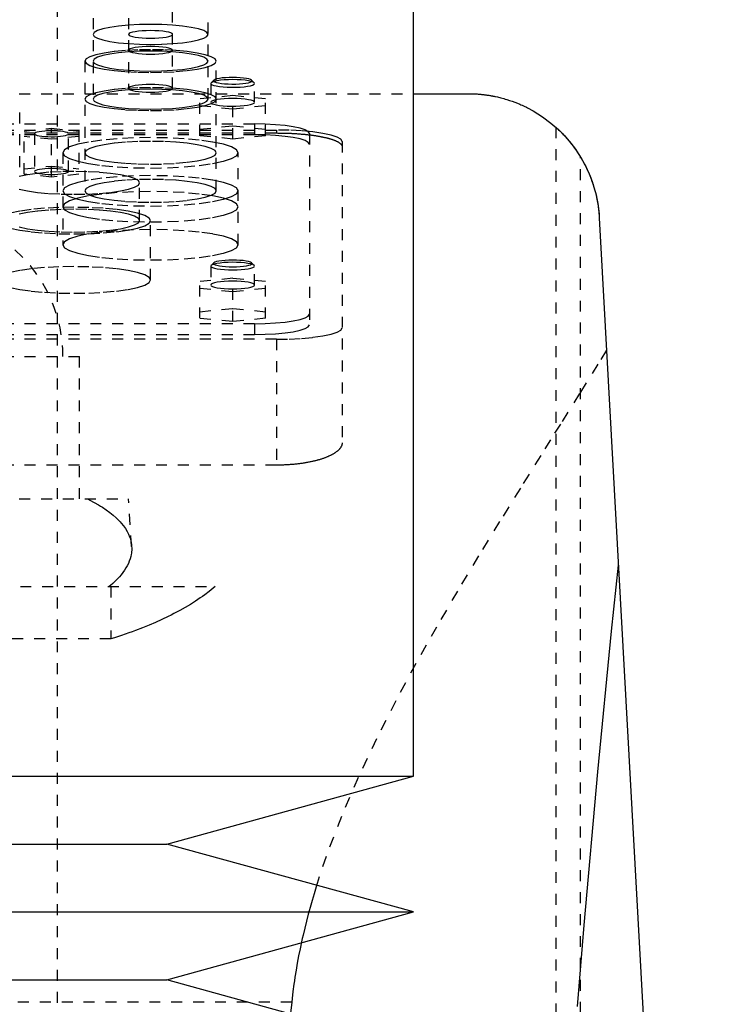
# Model space of a CAD drawing. Extents: x -120 to 120, y -1 to 1168.
# Tile 8 of 9: x 9 to 72, y 688 to 778. Entities that reach past the tile are written whole.
import ezdxf

# ---------------------------------------------------------------- set-up
doc = ezdxf.new("R2010")
doc.units = 0
doc.linetypes.add('DASHED', pattern=[2, 1, -1])
doc.layers.add('AM_0', color=7, linetype='CONTINUOUS')
doc.layers.add('AM_3', color=7, linetype='DASHED')

msp = doc.modelspace()

# ---------------------------------------------------------------- linework, layer by layer
at = {"layer": 'AM_0', "color": 7, "linetype": 'CONTINUOUS'}
for p, q in [((45, 709.2), (45, 888.75)), ((45, 771.5), (50, 771.5)), ((61.982, 760.16), (72.484, 569.6)), ((-45, 709.2), (45, 709.2)), ((22.5, 703), (45, 709.2)), ((-22.5, 703), (22.5, 703)), ((45, 696.8), (22.5, 703)), ((-45, 696.8), (45, 696.8)), ((22.5, 690.6), (45, 696.8)), ((-22.5, 690.6), (22.5, 690.6)), ((45, 684.4), (22.5, 690.6))]:
    msp.add_line(p, q, dxfattribs=at)
for points in [[(50, 771.5, 0), (50.04, 771.5, 0), (50.121, 771.499, 0), (50.201, 771.498, 0), (50.241, 771.498, 0), (50.281, 771.497, 0), (50.362, 771.495, 0), (50.441, 771.492, 0), (50.521, 771.489, 0), (50.6, 771.485, 0), (50.679, 771.481, 0), (50.718, 771.479, 0), (50.757, 771.476, 0), (50.835, 771.471, 0), (50.912, 771.465, 0), (50.988, 771.459, 0), (51.064, 771.453, 0), (51.139, 771.446, 0), (51.176, 771.442, 0), (51.213, 771.438, 0), (51.287, 771.431, 0), (51.359, 771.423, 0), (51.395, 771.419, 0), (51.431, 771.414, 0), (51.502, 771.406, 0), (51.572, 771.397, 0), (51.606, 771.392, 0), (51.641, 771.387, 0), (51.708, 771.378, 0), (51.775, 771.368, 0), (51.841, 771.358, 0), (51.906, 771.348, 0), (51.97, 771.337, 0), (52.001, 771.332, 0), (52.032, 771.327, 0), (52.094, 771.316, 0), (52.154, 771.305, 0), (52.213, 771.294, 0), (52.271, 771.283, 0), (52.327, 771.272, 0), (52.355, 771.267, 0), (52.383, 771.261, 0), (52.437, 771.25, 0), (52.49, 771.239, 0), (52.673, 771.198, 0), (52.973, 771.126, 0), (53.257, 771.049, 0), (53.394, 771.01, 0), (53.528, 770.97, 0), (53.786, 770.887, 0), (54.033, 770.802, 0), (54.271, 770.714, 0), (54.498, 770.625, 0), (54.716, 770.534, 0), (54.822, 770.489, 0), (54.925, 770.443, 0), (55.126, 770.35, 0), (55.319, 770.257, 0), (55.412, 770.21, 0), (55.928, 769.933, 0), (56.802, 769.386, 0), (57.568, 768.812, 0), (58.251, 768.214, 0), (58.862, 767.592, 0), (59.409, 766.948, 0), (59.661, 766.618, 0), (59.898, 766.284, 0), (60.332, 765.603, 0), (60.714, 764.905, 0), (61.044, 764.194, 0), (61.323, 763.472, 0), (61.554, 762.742, 0), (61.651, 762.374, 0), (61.735, 762.006, 0), (61.869, 761.267, 0), (61.956, 760.528, 0), (61.982, 760.16, 0)], [(58, 768.444, 0), (58.002, 768.442, 0), (58.019, 768.427, 0), (58.053, 768.397, 0), (58.077, 768.375, 0), (58.105, 768.349, 0), (58.175, 768.284, 0), (58.263, 768.202, 0), (58.366, 768.103, 0), (58.485, 767.986, 0), (58.617, 767.852, 0), (58.687, 767.779, 0), (58.759, 767.702, 0), (58.91, 767.538, 0), (59.067, 767.36, 0), (59.237, 767.16, 0), (59.419, 766.935, 0), (59.609, 766.688, 0), (59.706, 766.557, 0), (59.802, 766.422, 0), (59.993, 766.143, 0), (60.178, 765.857, 0), (60.267, 765.713, 0)], [(60.267, 765.713, 0), (60.35, 765.572, 0), (60.511, 765.289, 0), (60.665, 765.001, 0), (60.738, 764.856, 0), (60.81, 764.709, 0), (60.948, 764.414, 0), (61.077, 764.115, 0), (61.199, 763.812, 0), (61.312, 763.506, 0), (61.416, 763.197, 0), (61.465, 763.042, 0), (61.512, 762.886, 0), (61.6, 762.572, 0), (61.679, 762.255, 0), (61.75, 761.937, 0), (61.812, 761.617, 0), (61.865, 761.295, 0), (61.888, 761.134, 0), (61.909, 760.972, 0), (61.945, 760.648, 0), (61.972, 760.323, 0), (61.982, 760.16, 0)], [(59.995, 688.173, 0), (60.603, 695.589, 0), (61.836, 709.583, 0), (63.093, 722.445, 0), (63.73, 728.445, 0)]]:
    msp.add_polyline3d(points, dxfattribs=at)
at = {"layer": 'AM_3', "color": 6, "linetype": 'DASHED'}
for p, q in [((12.5, 396.5), (12.5, 1117.5)), ((15.75, 780.383), (15.75, 771.001)), ((19, 780.383), (19, 771.986)), ((23, 771.986), (23, 780.383)), ((26.25, 771.001), (26.25, 780.383)), ((15, 774.474), (15, 762.63)), ((27, 762.63), (27, 774.474)), ((26.5, 772.432), (26.5, 770.709)), ((26.777, 772.732), (26.531, 772.493)), ((30.469, 772.493), (30.223, 772.732)), ((30.5, 770.709), (30.5, 772.432)), ((-45, 771.5), (45, 771.5)), ((28.5, 771.32), (25.5, 771.019)), ((28.5, 767.359), (28.5, 771.32)), ((31.5, 771.019), (28.5, 771.32)), ((25.5, 767.66), (25.5, 771.019)), ((25.5, 770.417), (28.5, 770.117)), ((28.5, 770.117), (31.5, 770.417)), ((31.5, 767.66), (31.5, 771.019)), ((9.048, 764.791), (9.048, 769.814)), ((-30.5, 768.733), (30.5, 768.733)), ((25.5, 768.262), (28.5, 768.563)), ((28.5, 768.563), (31.5, 768.262)), ((30.5, 768.733), (30.5, 767.748)), ((-32.5, 768.182), (32.5, 768.182)), ((-32.5, 767.91), (32.5, 767.91)), ((30.5, 767.748), (-30.5, 767.748)), ((9.45, 768.089), (11.95, 768.34)), ((9.45, 764.141), (9.45, 768.089)), ((10.4, 767.839), (10.4, 764.392)), ((11.95, 768.34), (14.45, 768.089)), ((11.95, 763.891), (11.95, 768.34)), ((13.5, 764.392), (13.5, 767.839)), ((14.45, 768.089), (14.45, 764.141)), ((28.5, 767.359), (25.5, 767.66)), ((31.5, 767.66), (28.5, 767.359)), ((32.5, 768.182), (32.5, 767.91)), ((35.5, 767.865), (35.5, 750.383)), ((58, 768.444), (58, 569.6)), ((11.95, 767.337), (9.45, 767.588)), ((14.45, 767.588), (11.95, 767.337)), ((38.5, 767.14), (38.5, 739.634)), ((13, 766.103), (13, 757.706)), ((29, 757.706), (29, 766.103)), ((60.267, 569.6), (60.267, 765.713)), ((9.45, 764.642), (11.95, 764.893)), ((11.95, 763.891), (9.45, 764.141)), ((11.95, 764.893), (14.45, 764.642)), ((14.45, 764.141), (11.95, 763.891)), ((20, 759.91), (20, 763.357)), ((21, 754.494), (21, 759.91)), ((26.777, 756.056), (26.531, 755.817)), ((30.469, 755.817), (30.223, 756.056)), ((26.531, 755.817), (26.5, 755.756)), ((26.5, 755.756), (26.5, 754.032)), ((30.5, 754.032), (30.5, 755.756)), ((28.5, 754.643), (25.5, 754.342)), ((25.5, 750.99), (25.5, 754.342)), ((28.5, 750.689), (28.5, 754.643)), ((31.5, 754.342), (28.5, 754.643)), ((31.5, 750.99), (31.5, 754.342)), ((25.5, 753.741), (28.5, 753.44)), ((28.5, 753.44), (31.5, 753.741)), ((25.5, 751.591), (28.5, 751.892)), ((28.5, 751.892), (31.5, 751.591)), ((28.5, 750.689), (25.5, 750.99)), ((31.5, 750.99), (28.5, 750.689)), ((30.5, 750.5), (-30.5, 750.5)), ((30.5, 750.5), (30.5, 749.515)), ((32.5, 749.081), (-32.5, 749.081)), ((-30.5, 749.515), (30.5, 749.515)), ((32.5, 749.081), (32.5, 737.586)), ((-14.5, 747.5), (14.5, 747.5)), ((14.5, 734.5), (14.5, 747.5)), ((32.5, 737.586), (-32.5, 737.586)), ((-19, 734.5), (19, 734.5)), ((19.272, 730.154), (19, 734.5)), ((-26.891, 726.5), (26.891, 726.5)), ((17.375, 726.5), (17.375, 721.733)), ((17.375, 721.733), (-17.375, 721.733)), ((33.888, 688.559), (-33.888, 688.559))]:
    msp.add_line(p, q, dxfattribs=at)
for points in [[(15.75, 776.91), (15.851, 776.732), (16.15, 776.561), (16.635, 776.403), (17.288, 776.265), (18.083, 776.152), (18.991, 776.068), (19.976, 776.016), (21, 775.998), (22.024, 776.016), (23.009, 776.068), (23.917, 776.152), (24.712, 776.265), (25.365, 776.403), (25.85, 776.561), (26.149, 776.732), (26.25, 776.91), (26.149, 777.088), (25.85, 777.259), (25.365, 777.416), (24.712, 777.555), (23.917, 777.668), (23.009, 777.752), (22.024, 777.804), (21, 777.822), (19.976, 777.804), (18.991, 777.752), (18.083, 777.668), (17.288, 777.555), (16.635, 777.416), (16.15, 777.259), (15.851, 777.088)], [(19, 776.91), (19.038, 776.842), (19.152, 776.777), (19.337, 776.717), (19.586, 776.664), (19.889, 776.621), (20.235, 776.589), (20.61, 776.569), (21, 776.563), (21.39, 776.569), (21.765, 776.589), (22.111, 776.621), (22.414, 776.664), (22.663, 776.717), (22.848, 776.777), (22.962, 776.842), (23, 776.91), (22.962, 776.978), (22.848, 777.043), (22.663, 777.103), (22.414, 777.155), (22.111, 777.199), (21.765, 777.231), (21.39, 777.251), (21, 777.257), (20.61, 777.251), (20.235, 777.231), (19.889, 777.199), (19.586, 777.155), (19.337, 777.103), (19.152, 777.043), (19.038, 776.978)], [(19, 775.459), (19.038, 775.391), (19.152, 775.326), (19.337, 775.266), (19.586, 775.213), (19.889, 775.17), (20.235, 775.138), (20.61, 775.118), (21, 775.112), (21.39, 775.118), (21.765, 775.138), (22.111, 775.17), (22.414, 775.213), (22.663, 775.266), (22.848, 775.326), (22.962, 775.391), (23, 775.459), (22.962, 775.527), (22.848, 775.592), (22.663, 775.652), (22.414, 775.704), (22.111, 775.748), (21.765, 775.78), (21.39, 775.799), (21, 775.806), (20.61, 775.799), (20.235, 775.78), (19.889, 775.748), (19.586, 775.704), (19.337, 775.652), (19.152, 775.592), (19.038, 775.527)], [(15, 774.474), (15.115, 774.271), (15.457, 774.075), (16.011, 773.895), (16.757, 773.737), (17.667, 773.608), (18.704, 773.511), (19.829, 773.452), (21, 773.432), (22.171, 773.452), (23.296, 773.511), (24.333, 773.608), (25.243, 773.737), (25.989, 773.895), (26.543, 774.075), (26.885, 774.271), (27, 774.474), (26.885, 774.677), (26.543, 774.873), (25.989, 775.053), (25.243, 775.211), (24.333, 775.34), (23.296, 775.437), (22.171, 775.496), (21, 775.516), (19.829, 775.496), (18.704, 775.437), (17.667, 775.34), (16.757, 775.211), (16.011, 775.053), (15.457, 774.873), (15.115, 774.677)], [(15.75, 774.474), (15.851, 774.296), (16.15, 774.125), (16.635, 773.968), (17.288, 773.829), (18.083, 773.716), (18.991, 773.632), (19.976, 773.58), (21, 773.562), (22.024, 773.58), (23.009, 773.632), (23.917, 773.716), (24.712, 773.829), (25.365, 773.968), (25.85, 774.125), (26.149, 774.296), (26.25, 774.474), (26.149, 774.652), (25.85, 774.823), (25.365, 774.981), (24.712, 775.119), (23.917, 775.232), (23.009, 775.316), (22.024, 775.368), (21, 775.386), (19.976, 775.368), (18.991, 775.316), (18.083, 775.232), (17.288, 775.119), (16.635, 774.981), (16.15, 774.823), (15.851, 774.652)], [(19, 771.986), (19.038, 771.918), (19.152, 771.853), (19.337, 771.793), (19.586, 771.74), (19.889, 771.697), (20.235, 771.665), (20.61, 771.645), (21, 771.639), (21.39, 771.645), (21.765, 771.665), (22.111, 771.697), (22.414, 771.74), (22.663, 771.793), (22.848, 771.853), (22.962, 771.918), (23, 771.986), (22.962, 772.054), (22.848, 772.119), (22.663, 772.179), (22.414, 772.231), (22.111, 772.275), (21.765, 772.307), (21.39, 772.326), (21, 772.333), (20.61, 772.326), (20.235, 772.307), (19.889, 772.275), (19.586, 772.231), (19.337, 772.179), (19.152, 772.119), (19.038, 772.054)], [(15, 771.001), (15.115, 770.798), (15.457, 770.602), (16.011, 770.422), (16.757, 770.264), (17.667, 770.135), (18.704, 770.038), (19.829, 769.979), (21, 769.959), (22.171, 769.979), (23.296, 770.038), (24.333, 770.135), (25.243, 770.264), (25.989, 770.422), (26.543, 770.602), (26.885, 770.798), (27, 771.001), (26.885, 771.204), (26.543, 771.4), (25.989, 771.58), (25.243, 771.738), (24.333, 771.867), (23.296, 771.964), (22.171, 772.023), (21, 772.043), (19.829, 772.023), (18.704, 771.964), (17.667, 771.867), (16.757, 771.738), (16.011, 771.58), (15.457, 771.4), (15.115, 771.204)], [(15.75, 771.001), (15.851, 770.823), (16.15, 770.652), (16.635, 770.495), (17.288, 770.356), (18.083, 770.243), (18.991, 770.159), (19.976, 770.107), (21, 770.089), (22.024, 770.107), (23.009, 770.159), (23.917, 770.243), (24.712, 770.356), (25.365, 770.495), (25.85, 770.652), (26.149, 770.823), (26.25, 771.001), (26.149, 771.179), (25.85, 771.35), (25.365, 771.508), (24.712, 771.646), (23.917, 771.759), (23.009, 771.843), (22.024, 771.895), (21, 771.913), (19.976, 771.895), (18.991, 771.843), (18.083, 771.759), (17.288, 771.646), (16.635, 771.508), (16.15, 771.35), (15.851, 771.179)], [(13, 766.103), (13.154, 765.832), (13.609, 765.572), (14.348, 765.331), (15.343, 765.121), (16.555, 764.948), (17.939, 764.82), (19.439, 764.741), (21, 764.714), (22.561, 764.741), (24.061, 764.82), (25.445, 764.948), (26.657, 765.121), (27.652, 765.331), (28.391, 765.572), (28.846, 765.832), (29, 766.103), (28.846, 766.374), (28.391, 766.635), (27.652, 766.875), (26.657, 767.085), (25.445, 767.258), (24.061, 767.387), (22.561, 767.466), (21, 767.492), (19.439, 767.466), (17.939, 767.387), (16.555, 767.258), (15.343, 767.085), (14.348, 766.875), (13.609, 766.635), (13.154, 766.374)], [(15, 766.103), (15.115, 765.9), (15.457, 765.704), (16.011, 765.524), (16.757, 765.366), (17.667, 765.237), (18.704, 765.141), (19.829, 765.081), (21, 765.061), (22.171, 765.081), (23.296, 765.141), (24.333, 765.237), (25.243, 765.366), (25.989, 765.524), (26.543, 765.704), (26.885, 765.9), (27, 766.103), (26.885, 766.306), (26.543, 766.502), (25.989, 766.682), (25.243, 766.84), (24.333, 766.969), (23.296, 767.066), (22.171, 767.125), (21, 767.145), (19.829, 767.125), (18.704, 767.066), (17.667, 766.969), (16.757, 766.84), (16.011, 766.682), (15.457, 766.502), (15.115, 766.306)], [(13.5, 764.392), (13.47, 764.444), (13.382, 764.495), (13.239, 764.541), (13.046, 764.582), (12.811, 764.616), (12.543, 764.641), (12.252, 764.656), (11.95, 764.661), (11.648, 764.656), (11.357, 764.641), (11.089, 764.616), (10.854, 764.582), (10.661, 764.541), (10.518, 764.495), (10.43, 764.444), (10.4, 764.392), (10.43, 764.339), (10.518, 764.289), (10.661, 764.242), (10.854, 764.202), (11.089, 764.168), (11.357, 764.143), (11.648, 764.128), (11.95, 764.123), (12.252, 764.128), (12.543, 764.143), (12.811, 764.168), (13.046, 764.202), (13.239, 764.242), (13.382, 764.289), (13.47, 764.339)], [(13, 762.63), (13.154, 762.359), (13.609, 762.099), (14.348, 761.858), (15.343, 761.648), (16.555, 761.475), (17.939, 761.347), (19.439, 761.268), (21, 761.241), (22.561, 761.268), (24.061, 761.347), (25.445, 761.475), (26.657, 761.648), (27.652, 761.858), (28.391, 762.099), (28.846, 762.359), (29, 762.63), (28.846, 762.901), (28.391, 763.162), (27.652, 763.402), (26.657, 763.613), (25.445, 763.785), (24.061, 763.914), (22.561, 763.993), (21, 764.019), (19.439, 763.993), (17.939, 763.914), (16.555, 763.785), (15.343, 763.613), (14.348, 763.402), (13.609, 763.162), (13.154, 762.901)], [(15, 762.63), (15.115, 762.427), (15.457, 762.231), (16.011, 762.051), (16.757, 761.893), (17.667, 761.764), (18.704, 761.668), (19.829, 761.608), (21, 761.588), (22.171, 761.608), (23.296, 761.668), (24.333, 761.764), (25.243, 761.893), (25.989, 762.051), (26.543, 762.231), (26.885, 762.427), (27, 762.63), (26.885, 762.833), (26.543, 763.029), (25.989, 763.209), (25.243, 763.367), (24.333, 763.496), (23.296, 763.593), (22.171, 763.652), (21, 763.672), (19.829, 763.652), (18.704, 763.593), (17.667, 763.496), (16.757, 763.367), (16.011, 763.209), (15.457, 763.029), (15.115, 762.833)], [(13, 761.179), (13.154, 760.908), (13.609, 760.648), (14.348, 760.408), (15.343, 760.197), (16.555, 760.024), (17.939, 759.896), (19.439, 759.817), (21, 759.79), (22.561, 759.817), (24.061, 759.896), (25.445, 760.024), (26.657, 760.197), (27.652, 760.408), (28.391, 760.648), (28.846, 760.908), (29, 761.179), (28.846, 761.45), (28.391, 761.711), (27.652, 761.951), (26.657, 762.162), (25.445, 762.334), (24.061, 762.463), (22.561, 762.542), (21, 762.568), (19.439, 762.542), (17.939, 762.463), (16.555, 762.334), (15.343, 762.162), (14.348, 761.951), (13.609, 761.711), (13.154, 761.45)], [(13, 757.706), (13.154, 757.435), (13.609, 757.175), (14.348, 756.935), (15.343, 756.724), (16.555, 756.551), (17.939, 756.423), (19.439, 756.344), (21, 756.317), (22.561, 756.344), (24.061, 756.423), (25.445, 756.551), (26.657, 756.724), (27.652, 756.935), (28.391, 757.175), (28.846, 757.435), (29, 757.706), (28.846, 757.977), (28.391, 758.238), (27.652, 758.478), (26.657, 758.689), (25.445, 758.861), (24.061, 758.99), (22.561, 759.069), (21, 759.096), (19.439, 759.069), (17.939, 758.99), (16.555, 758.861), (15.343, 758.689), (14.348, 758.478), (13.609, 758.238), (13.154, 757.977)]]:
    msp.add_lwpolyline(points, close=True, dxfattribs=at)
for points in [[(28.5, 772.78), (28.11, 772.773), (27.735, 772.753), (27.389, 772.721), (27.086, 772.678), (26.837, 772.625), (26.652, 772.565), (26.538, 772.5), (26.5, 772.432)], [(26.5, 772.432), (26.532, 772.37), (26.629, 772.31), (26.786, 772.253), (26.998, 772.203)], [(28.5, 772.982), (28.166, 772.977), (27.845, 772.96), (27.548, 772.933), (27.285, 772.897), (27.067, 772.853), (26.902, 772.802), (26.795, 772.747), (26.751, 772.689), (26.771, 772.631), (26.855, 772.575), (26.999, 772.522)], [(26.998, 772.203), (27.29, 772.156), (27.63, 772.12), (28.004, 772.096), (28.398, 772.085), (28.796, 772.089), (29.182, 772.106), (29.541, 772.136), (29.859, 772.177), (30.123, 772.229), (30.322, 772.289), (30.45, 772.355), (30.499, 772.423), (30.47, 772.492), (30.362, 772.559), (30.18, 772.621), (29.932, 772.675), (29.627, 772.719), (29.277, 772.752), (28.896, 772.773), (28.5, 772.78)], [(26.999, 772.522), (27.206, 772.474), (27.463, 772.434), (27.762, 772.403), (28.09, 772.383), (28.434, 772.375), (28.78, 772.378), (29.116, 772.394), (29.427, 772.421), (29.702, 772.458), (29.929, 772.503), (30.101, 772.556), (30.209, 772.613), (30.25, 772.673), (30.222, 772.733), (30.126, 772.791), (29.966, 772.844), (29.749, 772.891), (29.483, 772.93), (29.177, 772.959), (28.845, 772.976), (28.5, 772.982)], [(28.5, 771.056), (28.11, 771.049), (27.735, 771.03), (27.389, 770.998), (27.086, 770.954), (26.837, 770.902), (26.652, 770.842), (26.538, 770.777), (26.5, 770.709)], [(26.5, 770.709), (26.532, 770.646), (26.629, 770.586), (26.786, 770.53), (26.998, 770.479)], [(26.998, 770.479), (27.29, 770.432), (27.63, 770.396), (28.004, 770.372), (28.398, 770.362), (28.796, 770.365), (29.182, 770.382), (29.541, 770.412), (29.859, 770.454), (30.123, 770.506), (30.322, 770.566), (30.45, 770.631), (30.499, 770.7), (30.47, 770.769), (30.362, 770.836), (30.18, 770.897), (29.932, 770.951), (29.627, 770.996), (29.277, 771.029), (28.896, 771.049), (28.5, 771.056)], [(35.5, 767.865), (35.404, 768.034), (35.119, 768.197), (34.657, 768.347), (34.036, 768.479), (33.278, 768.587), (32.413, 768.667), (31.475, 768.716), (30.5, 768.733)], [(12.501, 768.09), (12.212, 768.104), (11.913, 768.108), (11.616, 768.102), (11.332, 768.085), (11.07, 768.06), (10.841, 768.027), (10.654, 767.986), (10.515, 767.94), (10.429, 767.89), (10.4, 767.839)], [(10.4, 767.839), (10.429, 767.787), (10.515, 767.737), (10.654, 767.691), (10.841, 767.651), (11.07, 767.617), (11.332, 767.592), (11.616, 767.576), (11.913, 767.57), (12.212, 767.573), (12.501, 767.587)], [(12.501, 767.587), (12.779, 767.611), (13.024, 767.645), (13.226, 767.686), (13.376, 767.733), (13.469, 767.785), (13.5, 767.839), (13.469, 767.892), (13.376, 767.944), (13.226, 767.992), (13.024, 768.033), (12.779, 768.066), (12.501, 768.09)], [(35.5, 766.88), (35.404, 767.049), (35.119, 767.212), (34.657, 767.362), (34.036, 767.494), (33.278, 767.602), (32.413, 767.682), (31.475, 767.732), (30.5, 767.748)], [(38.5, 767.14), (38.385, 767.344), (38.043, 767.539), (37.489, 767.719), (36.743, 767.877), (35.833, 768.007), (34.796, 768.103), (33.671, 768.162), (32.5, 768.182)], [(9.011, 762.778), (9.757, 762.62), (10.667, 762.491), (11.704, 762.394), (12.829, 762.335), (14, 762.315), (15.171, 762.335), (16.296, 762.394), (17.333, 762.491), (18.243, 762.62), (18.989, 762.778), (19.543, 762.958), (19.885, 763.154), (20, 763.357), (19.885, 763.56), (19.543, 763.756), (18.989, 763.936), (18.243, 764.094), (17.333, 764.223), (16.296, 764.32), (15.171, 764.379), (14, 764.399), (12.829, 764.379), (11.704, 764.32), (10.667, 764.223), (9.757, 764.094), (9.011, 763.936)], [(8.18, 759.235), (9.05, 759.051), (10.111, 758.9), (11.321, 758.787), (12.634, 758.718), (14, 758.695), (15.366, 758.718), (16.679, 758.787), (17.889, 758.9), (18.95, 759.051), (19.82, 759.235), (20.467, 759.445), (20.865, 759.673), (21, 759.91), (20.865, 760.147), (20.467, 760.375), (19.82, 760.586), (18.95, 760.77), (17.889, 760.921), (16.679, 761.033), (15.366, 761.102), (14, 761.126), (12.634, 761.102), (11.321, 761.033), (10.111, 760.921), (9.05, 760.77), (8.18, 760.586)], [(9.011, 759.331), (9.757, 759.173), (10.667, 759.044), (11.704, 758.948), (12.829, 758.888), (14, 758.868), (15.171, 758.888), (16.296, 758.948), (17.333, 759.044), (18.243, 759.173), (18.989, 759.331), (19.543, 759.511), (19.885, 759.707), (20, 759.91), (19.885, 760.113), (19.543, 760.309), (18.989, 760.489), (18.243, 760.647), (17.333, 760.777), (16.296, 760.873), (15.171, 760.932), (14, 760.952), (12.829, 760.932), (11.704, 760.873), (10.667, 760.777), (9.757, 760.647), (9.011, 760.489)], [(26.5, 755.756), (26.539, 755.688), (26.653, 755.622), (26.839, 755.562), (27.089, 755.51), (27.394, 755.466), (27.741, 755.434), (28.118, 755.415), (28.51, 755.408), (28.901, 755.416), (29.277, 755.436), (29.622, 755.468), (29.925, 755.512), (30.172, 755.565), (30.354, 755.626), (30.465, 755.691), (30.5, 755.759), (30.457, 755.827), (30.339, 755.892), (30.15, 755.952), (29.897, 756.004), (29.59, 756.047), (29.24, 756.078), (28.862, 756.097), (28.47, 756.103), (28.08, 756.095), (27.705, 756.074), (27.361, 756.041), (27.062, 755.997), (26.817, 755.944), (26.638, 755.883), (26.531, 755.817)], [(26.777, 756.056), (26.75, 755.996), (26.79, 755.937), (26.895, 755.881), (27.061, 755.829), (27.282, 755.784), (27.549, 755.747), (27.853, 755.72), (28.181, 755.703), (28.521, 755.698), (28.861, 755.705), (29.187, 755.722), (29.487, 755.751), (29.749, 755.789), (29.963, 755.835), (30.122, 755.888), (30.219, 755.945), (30.25, 756.004), (30.215, 756.063), (30.114, 756.12), (29.951, 756.172), (29.734, 756.217), (29.469, 756.255), (29.167, 756.283), (28.84, 756.3), (28.5, 756.306)], [(28.5, 756.306), (28.154, 756.3), (27.821, 756.282), (27.516, 756.253), (27.249, 756.214), (27.032, 756.167), (26.872, 756.114), (26.777, 756.056)], [(8.18, 753.819), (9.05, 753.634), (10.111, 753.483), (11.321, 753.371), (12.634, 753.302), (14, 753.278), (15.366, 753.302), (16.679, 753.371), (17.889, 753.483), (18.95, 753.634), (19.82, 753.819), (20.467, 754.029), (20.865, 754.257), (21, 754.494), (20.865, 754.731), (20.467, 754.959), (19.82, 755.169), (18.95, 755.353), (17.889, 755.505), (16.679, 755.617), (15.366, 755.686), (14, 755.71), (12.634, 755.686), (11.321, 755.617), (10.111, 755.505), (9.05, 755.353), (8.18, 755.169)], [(28.5, 754.38), (28.11, 754.373), (27.735, 754.353), (27.389, 754.321), (27.086, 754.278), (26.837, 754.225), (26.652, 754.165), (26.538, 754.1), (26.5, 754.032), (26.538, 753.965), (26.652, 753.899), (26.837, 753.839), (27.086, 753.787), (27.389, 753.744), (27.735, 753.711), (28.11, 753.692), (28.5, 753.685), (28.89, 753.692), (29.265, 753.711), (29.611, 753.744), (29.914, 753.787), (30.163, 753.839), (30.348, 753.899), (30.462, 753.965), (30.5, 754.032)], [(30.5, 754.032), (30.462, 754.1), (30.348, 754.165), (30.163, 754.225), (29.914, 754.278), (29.611, 754.321), (29.265, 754.353), (28.89, 754.373), (28.5, 754.38)], [(30.5, 750.5), (31.475, 750.517), (32.413, 750.566), (33.278, 750.646), (34.036, 750.754), (34.657, 750.886), (35.119, 751.036), (35.404, 751.199), (35.5, 751.368)], [(30.5, 749.515), (31.475, 749.532), (32.413, 749.581), (33.278, 749.662), (34.036, 749.769), (34.657, 749.901), (35.119, 750.051), (35.404, 750.214), (35.5, 750.383)], [(32.5, 749.081), (33.671, 749.101), (34.796, 749.16), (35.833, 749.257), (36.743, 749.386), (37.489, 749.544), (38.043, 749.724), (38.385, 749.92), (38.5, 750.123)]]:
    msp.add_lwpolyline(points, dxfattribs=at)
for points in [[(32.5, 767.91, 0), (32.542, 767.91, 0), (32.626, 767.909, 0), (32.711, 767.909, 0), (32.753, 767.909, 0), (32.795, 767.908, 0), (32.881, 767.907, 0), (32.966, 767.906, 0), (33.052, 767.904, 0), (33.137, 767.903, 0), (33.223, 767.901, 0), (33.266, 767.9, 0), (33.309, 767.898, 0), (33.396, 767.896, 0), (33.482, 767.893, 0), (33.568, 767.89, 0), (33.654, 767.887, 0), (33.74, 767.883, 0), (33.783, 767.881, 0), (33.826, 767.879, 0), (33.912, 767.875, 0), (33.998, 767.87, 0), (34.041, 767.868, 0), (34.083, 767.866, 0), (34.168, 767.861, 0), (34.253, 767.855, 0), (34.296, 767.853, 0), (34.338, 767.85, 0), (34.422, 767.844, 0), (34.506, 767.838, 0), (34.59, 767.832, 0), (34.673, 767.825, 0), (34.756, 767.818, 0), (34.797, 767.815, 0), (34.838, 767.811, 0), (34.919, 767.804, 0), (35.001, 767.796, 0), (35.081, 767.789, 0), (35.161, 767.781, 0), (35.24, 767.772, 0), (35.28, 767.768, 0), (35.319, 767.764, 0), (35.397, 767.755, 0), (35.474, 767.746, 0), (35.551, 767.737, 0), (35.626, 767.727, 0), (35.701, 767.717, 0), (35.738, 767.713, 0), (35.775, 767.708, 0), (35.849, 767.697, 0), (35.921, 767.687, 0), (35.992, 767.677, 0), (36.063, 767.666, 0), (36.133, 767.655, 0), (36.167, 767.65, 0), (36.201, 767.644, 0), (36.269, 767.633, 0), (36.336, 767.621, 0), (36.401, 767.61, 0), (36.466, 767.598, 0), (36.529, 767.586, 0), (36.561, 767.58, 0), (36.592, 767.574, 0), (36.653, 767.562, 0), (36.714, 767.55, 0), (36.743, 767.544, 0), (36.773, 767.537, 0), (36.832, 767.525, 0), (36.89, 767.512, 0), (36.918, 767.505, 0), (36.947, 767.499, 0), (37.004, 767.485, 0), (37.06, 767.472, 0), (37.115, 767.458, 0), (37.17, 767.444, 0), (37.224, 767.43, 0), (37.25, 767.423, 0), (37.277, 767.415, 0), (37.329, 767.401, 0), (37.38, 767.386, 0), (37.43, 767.371, 0), (37.48, 767.356, 0), (37.528, 767.34, 0), (37.552, 767.332, 0), (37.576, 767.325, 0), (37.622, 767.309, 0), (37.668, 767.293, 0), (37.712, 767.277, 0), (37.755, 767.26, 0), (37.797, 767.244, 0), (37.818, 767.236, 0), (37.839, 767.227, 0), (37.878, 767.211, 0), (37.917, 767.194, 0), (37.955, 767.177, 0), (37.991, 767.16, 0), (38.026, 767.142, 0), (38.044, 767.134, 0), (38.06, 767.125, 0), (38.093, 767.107, 0), (38.125, 767.09, 0), (38.155, 767.072, 0), (38.184, 767.054, 0), (38.212, 767.036, 0), (38.225, 767.027, 0), (38.238, 767.018, 0), (38.264, 767, 0), (38.288, 766.982, 0), (38.299, 766.973, 0), (38.31, 766.964, 0), (38.332, 766.946, 0), (38.352, 766.928, 0), (38.361, 766.919, 0), (38.371, 766.909, 0), (38.388, 766.891, 0), (38.404, 766.873, 0), (38.419, 766.854, 0), (38.433, 766.836, 0), (38.445, 766.818, 0), (38.451, 766.808, 0), (38.456, 766.799, 0), (38.466, 766.781, 0), (38.475, 766.762, 0), (38.482, 766.744, 0), (38.488, 766.726, 0), (38.493, 766.708, 0), (38.495, 766.699, 0), (38.496, 766.689, 0), (38.499, 766.671, 0), (38.5, 766.653, 0), (38.5, 766.644, 0)], [(62.647, 748.09, 0), (61.845, 746.794, 0), (60.178, 744.119, 0), (58.435, 741.339, 0), (57.538, 739.912, 0), (56.627, 738.461, 0), (54.769, 735.491, 0), (52.872, 732.435, 0), (50.953, 729.298, 0), (49.027, 726.088, 0), (47.112, 722.808, 0), (46.165, 721.143, 0), (45.227, 719.464, 0), (43.392, 716.06, 0), (41.63, 712.599, 0), (39.965, 709.079, 0), (38.423, 705.5, 0), (37.036, 701.859, 0), (36.41, 700.014, 0), (36.31, 699.705, 0), (36.116, 699.085, 0), (35.927, 698.464, 0), (35.835, 698.152, 0), (35.744, 697.84, 0), (35.568, 697.215, 0), (35.398, 696.587, 0), (35.235, 695.957, 0), (35.078, 695.326, 0), (34.929, 694.692, 0), (34.856, 694.374, 0), (34.786, 694.056, 0), (34.651, 693.418, 0), (34.523, 692.777, 0), (34.403, 692.135, 0), (34.291, 691.49, 0), (34.187, 690.842, 0), (34.138, 690.518, 0), (34.091, 690.193, 0), (34.003, 689.541, 0), (33.924, 688.887, 0), (33.888, 688.559, 0)], [(38.5, 739.634, 0), (38.5, 739.62, 0), (38.499, 739.592, 0), (38.496, 739.563, 0), (38.495, 739.549, 0), (38.493, 739.535, 0), (38.488, 739.506, 0), (38.482, 739.478, 0), (38.475, 739.449, 0), (38.467, 739.42, 0), (38.457, 739.391, 0), (38.452, 739.377, 0), (38.446, 739.362, 0), (38.434, 739.333, 0), (38.42, 739.304, 0), (38.405, 739.275, 0), (38.389, 739.246, 0), (38.372, 739.217, 0), (38.363, 739.203, 0), (38.354, 739.188, 0), (38.334, 739.159, 0), (38.313, 739.13, 0), (38.301, 739.116, 0), (38.29, 739.101, 0), (38.266, 739.073, 0), (38.241, 739.044, 0), (38.228, 739.03, 0), (38.215, 739.015, 0), (38.188, 738.987, 0), (38.159, 738.958, 0), (38.129, 738.93, 0), (38.098, 738.902, 0), (38.065, 738.874, 0), (38.048, 738.86, 0), (38.032, 738.846, 0), (37.997, 738.818, 0), (37.961, 738.791, 0), (37.923, 738.764, 0), (37.885, 738.736, 0), (37.845, 738.709, 0), (37.825, 738.696, 0), (37.805, 738.683, 0), (37.763, 738.656, 0), (37.72, 738.63, 0), (37.676, 738.604, 0), (37.631, 738.578, 0), (37.584, 738.552, 0), (37.561, 738.54, 0), (37.537, 738.527, 0), (37.489, 738.502, 0), (37.44, 738.477, 0), (37.39, 738.453, 0), (37.339, 738.429, 0), (37.287, 738.405, 0), (37.261, 738.393, 0), (37.234, 738.381, 0), (37.181, 738.358, 0), (37.126, 738.335, 0), (37.071, 738.313, 0), (37.015, 738.291, 0), (36.959, 738.269, 0), (36.93, 738.258, 0), (36.902, 738.247, 0), (36.844, 738.226, 0), (36.785, 738.205, 0), (36.756, 738.195, 0), (36.726, 738.185, 0), (36.666, 738.165, 0), (36.605, 738.145, 0), (36.574, 738.135, 0), (36.543, 738.125, 0), (36.479, 738.106, 0), (36.415, 738.086, 0), (36.349, 738.067, 0), (36.283, 738.048, 0), (36.215, 738.03, 0), (36.181, 738.021, 0), (36.147, 738.012, 0), (36.077, 737.994, 0), (36.007, 737.976, 0), (35.935, 737.958, 0), (35.863, 737.941, 0), (35.79, 737.925, 0), (35.753, 737.916, 0), (35.716, 737.908, 0), (35.641, 737.892, 0), (35.565, 737.876, 0), (35.488, 737.861, 0), (35.411, 737.846, 0), (35.333, 737.831, 0), (35.294, 737.824, 0), (35.254, 737.817, 0), (35.175, 737.803, 0), (35.094, 737.79, 0), (35.014, 737.776, 0), (34.932, 737.764, 0), (34.851, 737.752, 0), (34.809, 737.746, 0), (34.768, 737.74, 0), (34.685, 737.728, 0), (34.602, 737.717, 0), (34.518, 737.707, 0), (34.434, 737.697, 0), (34.349, 737.687, 0), (34.306, 737.682, 0), (34.264, 737.678, 0), (34.178, 737.669, 0), (34.093, 737.66, 0), (34.05, 737.656, 0), (34.007, 737.653, 0), (33.921, 737.645, 0), (33.834, 737.638, 0), (33.791, 737.635, 0), (33.748, 737.631, 0), (33.661, 737.625, 0), (33.575, 737.62, 0), (33.488, 737.614, 0), (33.401, 737.61, 0), (33.315, 737.605, 0), (33.271, 737.603, 0), (33.228, 737.601, 0), (33.142, 737.598, 0), (33.055, 737.595, 0), (32.969, 737.593, 0), (32.883, 737.59, 0), (32.797, 737.589, 0), (32.755, 737.588, 0), (32.712, 737.587, 0), (32.627, 737.587, 0), (32.542, 737.586, 0), (32.5, 737.586, 0)], [(15.238, 734.5, 0), (15.449, 734.396, 0), (15.856, 734.183, 0), (16.244, 733.964, 0), (16.429, 733.852, 0), (16.61, 733.739, 0), (16.954, 733.508, 0), (17.275, 733.273, 0), (17.573, 733.034, 0), (17.847, 732.791, 0), (18.096, 732.544, 0), (18.212, 732.421, 0), (18.322, 732.296, 0), (18.522, 732.046, 0), (18.698, 731.795, 0), (18.849, 731.543, 0), (18.977, 731.292, 0), (19.08, 731.043, 0), (19.124, 730.918, 0), (19.162, 730.794, 0), (19.222, 730.541, 0), (19.261, 730.284, 0), (19.272, 730.154, 0)], [(19.272, 730.154, 0), (19.276, 730.053, 0), (19.275, 729.85, 0), (19.26, 729.646, 0), (19.247, 729.543, 0), (19.231, 729.44, 0), (19.187, 729.234, 0), (19.129, 729.027, 0), (19.057, 728.819, 0), (18.97, 728.612, 0), (18.868, 728.404, 0), (18.812, 728.301, 0), (18.752, 728.198, 0), (18.622, 727.992, 0), (18.478, 727.787, 0), (18.32, 727.583, 0), (18.148, 727.381, 0), (17.963, 727.181, 0), (17.865, 727.082, 0), (17.764, 726.984, 0), (17.553, 726.788, 0), (17.33, 726.595, 0), (17.213, 726.5, 0)], [(26.891, 726.5, 0), (26.716, 726.351, 0), (26.347, 726.054, 0), (25.954, 725.758, 0), (25.75, 725.61, 0), (25.539, 725.463, 0), (25.101, 725.17, 0), (24.642, 724.88, 0), (24.16, 724.594, 0), (23.658, 724.312, 0), (23.136, 724.035, 0), (22.868, 723.898, 0), (22.594, 723.762, 0), (22.035, 723.496, 0), (21.457, 723.236, 0), (20.864, 722.983, 0), (20.256, 722.737, 0), (19.635, 722.499, 0), (19.319, 722.384, 0), (19.001, 722.27, 0), (18.357, 722.048, 0), (17.704, 721.836, 0), (17.375, 721.733, 0)], [(33.888, 688.559, 0), (30.944, 662.64, 0), (24.876, 617.984, 0), (18.606, 583.2, 0), (15.411, 569.6, 0)]]:
    msp.add_polyline3d(points, dxfattribs=at)
msp.add_arc((0, 747.5), 13, 0, 180, dxfattribs=at)

doc.saveas('drawing.dxf')
